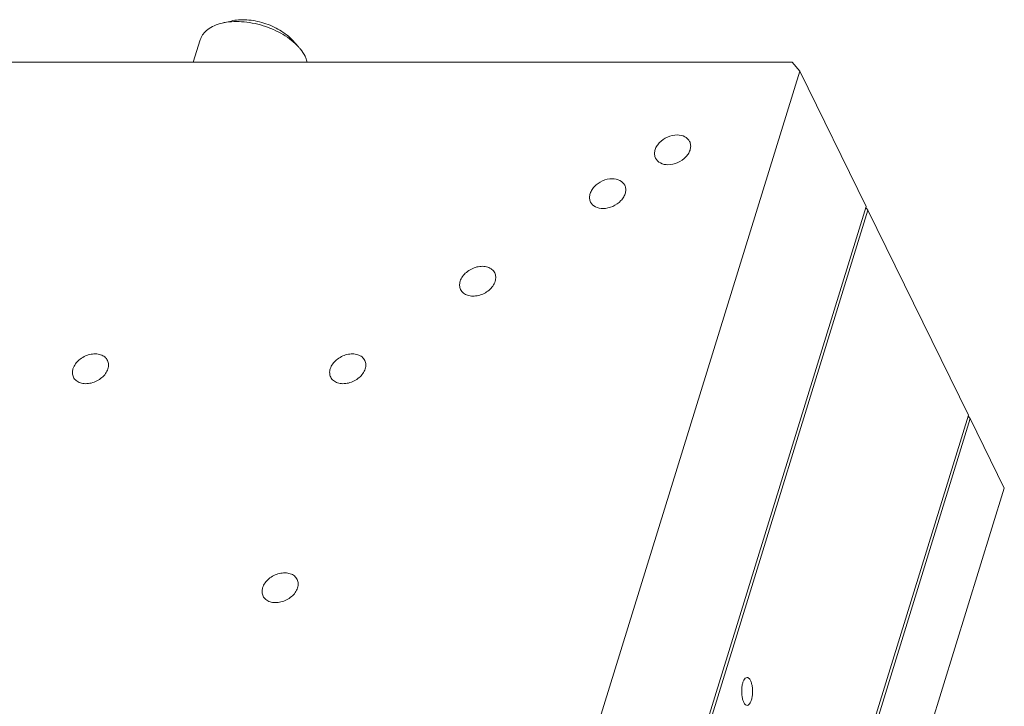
# Model space of a CAD drawing. Header units: millimetres. Extents: x 14311 to 14900, y 137 to 970.
# Tile 10 of 14: x 14599 to 14687, y 373 to 434. Entities that reach past the tile are written whole.
import ezdxf

# ---------------------------------------------------------------- set-up
doc = ezdxf.new("R2010")
doc.units = ezdxf.units.MM
doc.header["$LTSCALE"] = 0.3
doc.layers.add('轮廓线', color=7, linetype='Continuous', lineweight=20)

msp = doc.modelspace()

# ---------------------------------------------------------------- linework, layer by layer
at = {"layer": '轮廓线'}
for p, q in [((14618.015, 434.308), (14617.208, 434.118)), ((14615.26, 432.628), (14614.639, 430.621)), ((14623.486, 432.618), (14624.046, 432.005)), ((14559.565, 430.621), (14668.25, 430.621)), ((14668.25, 430.621), (14668.929, 429.838)), ((14668.929, 429.838), (14640.365, 337.405)), ((14674.877, 417.716), (14668.929, 429.838)), ((14674.877, 417.716), (14646.62, 326.276)), ((14646.868, 326.276), (14675.03, 417.406)), ((14675.03, 417.406), (14674.846, 417.617)), ((14684.028, 399.068), (14675.03, 417.406)), ((14673.691, 365.615), (14684.028, 399.068)), ((14684.181, 398.757), (14673.843, 365.305)), ((14683.998, 398.969), (14684.181, 398.757)), ((14687.231, 392.541), (14684.181, 398.757)), ((14687.231, 392.541), (14675.2, 353.607))]:
    msp.add_line(p, q, dxfattribs=at)
for points, knots in [([(14615.26, 432.628), (14615.287, 432.716), (14615.357, 432.89), (14615.56, 433.22), (14615.932, 433.586), (14616.518, 433.918), (14616.967, 434.062), (14617.208, 434.118)], [0, 0, 0, 0, 0.108199, 0.218425, 0.451422, 0.710412, 1, 1, 1, 1]), ([(14617.208, 434.118), (14617.482, 434.183), (14618.067, 434.266), (14618.978, 434.264), (14619.931, 434.142), (14620.887, 433.905), (14621.811, 433.561), (14622.666, 433.124), (14623.42, 432.611), (14623.856, 432.213), (14624.046, 432.005)], [0, 0, 0, 0, 0.113718, 0.236808, 0.366645, 0.5, 0.633355, 0.763192, 0.886281, 1, 1, 1, 1]), ([(14618.015, 434.308), (14618.235, 434.36), (14618.703, 434.426), (14619.432, 434.425), (14620.194, 434.327), (14620.959, 434.137), (14621.698, 433.863), (14622.382, 433.513), (14622.986, 433.103), (14623.334, 432.784), (14623.486, 432.618)], [0, 0, 0, 0, 0.113717, 0.236806, 0.366642, 0.499997, 0.633352, 0.763189, 0.88628, 1, 1, 1, 1]), ([(14624.046, 432.005), (14624.108, 431.937), (14624.335, 431.674), (14624.53, 431.381), (14624.642, 431.152)], [0, 0, 0, 0, 0.265083, 1, 1, 1, 1]), ([(14624.642, 431.152), (14624.664, 431.108), (14624.742, 430.936), (14624.803, 430.756), (14624.835, 430.62)], [0, 0, 0, 0, 0.259312, 1, 1, 1, 1]), ([(14657.951, 424.12), (14657.655, 424.12), (14657.057, 423.979), (14656.434, 423.549), (14656.089, 423.091), (14655.938, 422.729), (14655.903, 422.366), (14655.964, 422.139), (14656.014, 422.039)], [0, 0, 0, 0, 0.27034, 0.544492, 0.672482, 0.790269, 0.898221, 1, 1, 1, 1]), ([(14659.065, 423.537), (14658.976, 423.719), (14658.633, 424.041), (14658.185, 424.12), (14657.951, 424.12)], [0, 0, 0, 0, 0.463615, 1, 1, 1, 1]), ([(14657.128, 421.456), (14657.424, 421.456), (14658.022, 421.597), (14658.645, 422.027), (14658.99, 422.485), (14659.141, 422.846), (14659.176, 423.21), (14659.115, 423.437), (14659.065, 423.537)], [0, 0, 0, 0, 0.27034, 0.544492, 0.672482, 0.790269, 0.898221, 1, 1, 1, 1]), ([(14656.014, 422.039), (14656.103, 421.857), (14656.446, 421.535), (14656.894, 421.456), (14657.128, 421.456)], [0, 0, 0, 0, 0.463615, 1, 1, 1, 1]), ([(14652.135, 420.203), (14651.839, 420.203), (14651.241, 420.062), (14650.619, 419.633), (14650.273, 419.174), (14650.122, 418.813), (14650.087, 418.45), (14650.149, 418.222), (14650.198, 418.122)], [0, 0, 0, 0, 0.27034, 0.544492, 0.672482, 0.790269, 0.898221, 1, 1, 1, 1]), ([(14651.312, 417.54), (14651.608, 417.54), (14652.207, 417.681), (14652.829, 418.11), (14653.174, 418.568), (14653.326, 418.93), (14653.361, 419.293), (14653.299, 419.521), (14653.25, 419.621)], [0, 0, 0, 0, 0.27034, 0.544492, 0.672482, 0.790269, 0.898221, 1, 1, 1, 1]), ([(14653.25, 419.621), (14653.161, 419.802), (14652.817, 420.124), (14652.369, 420.203), (14652.135, 420.203)], [0, 0, 0, 0, 0.463615, 1, 1, 1, 1]), ([(14650.198, 418.122), (14650.287, 417.94), (14650.63, 417.618), (14651.078, 417.54), (14651.312, 417.54)], [0, 0, 0, 0, 0.463615, 1, 1, 1, 1]), ([(14641.619, 411.787), (14641.561, 411.905), (14641.382, 412.124), (14640.991, 412.323), (14640.52, 412.392), (14639.837, 412.306), (14639.056, 411.915), (14638.622, 411.345), (14638.527, 411.038)], [0, 0, 0, 0, 0.102644, 0.213548, 0.336568, 0.470479, 0.748204, 1, 1, 1, 1]), ([(14641.658, 411.038), (14641.697, 411.164), (14641.736, 411.422), (14641.673, 411.677), (14641.619, 411.787)], [0, 0, 0, 0, 0.517354, 1, 1, 1, 1]), ([(14638.527, 411.038), (14638.488, 410.912), (14638.449, 410.654), (14638.512, 410.399), (14638.567, 410.289)], [0, 0, 0, 0, 0.517354, 1, 1, 1, 1]), ([(14638.567, 410.289), (14638.624, 410.171), (14638.803, 409.952), (14639.194, 409.753), (14639.665, 409.684), (14640.348, 409.77), (14641.129, 410.161), (14641.564, 410.731), (14641.658, 411.038)], [0, 0, 0, 0, 0.102644, 0.213548, 0.336568, 0.470479, 0.748204, 1, 1, 1, 1]), ([(14606.961, 403.954), (14606.903, 404.072), (14606.724, 404.29), (14606.333, 404.49), (14605.862, 404.559), (14605.179, 404.473), (14604.398, 404.082), (14603.964, 403.512), (14603.869, 403.205)], [0, 0, 0, 0, 0.102644, 0.213548, 0.336568, 0.470479, 0.748204, 1, 1, 1, 1]), ([(14629.987, 403.954), (14629.93, 404.072), (14629.751, 404.29), (14629.36, 404.49), (14628.889, 404.559), (14628.206, 404.473), (14627.425, 404.082), (14626.99, 403.512), (14626.896, 403.205)], [0, 0, 0, 0, 0.102644, 0.213548, 0.336568, 0.470479, 0.748204, 1, 1, 1, 1]), ([(14607.001, 403.205), (14607.04, 403.331), (14607.078, 403.588), (14607.015, 403.844), (14606.961, 403.954)], [0, 0, 0, 0, 0.517354, 1, 1, 1, 1]), ([(14630.027, 403.205), (14630.066, 403.331), (14630.105, 403.588), (14630.042, 403.844), (14629.987, 403.954)], [0, 0, 0, 0, 0.517354, 1, 1, 1, 1]), ([(14603.869, 403.205), (14603.83, 403.079), (14603.791, 402.821), (14603.855, 402.566), (14603.909, 402.455)], [0, 0, 0, 0, 0.517354, 1, 1, 1, 1]), ([(14603.909, 402.455), (14603.967, 402.338), (14604.145, 402.119), (14604.536, 401.919), (14605.008, 401.851), (14605.691, 401.936), (14606.472, 402.327), (14606.906, 402.898), (14607.001, 403.205)], [0, 0, 0, 0, 0.102644, 0.213548, 0.336568, 0.470479, 0.748204, 1, 1, 1, 1]), ([(14626.896, 403.205), (14626.857, 403.079), (14626.818, 402.821), (14626.881, 402.566), (14626.935, 402.455)], [0, 0, 0, 0, 0.517354, 1, 1, 1, 1]), ([(14626.935, 402.455), (14626.993, 402.338), (14627.172, 402.119), (14627.563, 401.919), (14628.034, 401.851), (14628.717, 401.936), (14629.498, 402.327), (14629.932, 402.898), (14630.027, 403.205)], [0, 0, 0, 0, 0.102644, 0.213548, 0.336568, 0.470479, 0.748204, 1, 1, 1, 1]), ([(14623.936, 384.371), (14623.878, 384.488), (14623.699, 384.707), (14623.308, 384.907), (14622.837, 384.975), (14622.154, 384.89), (14621.373, 384.499), (14620.939, 383.928), (14620.844, 383.622)], [0, 0, 0, 0, 0.102644, 0.213548, 0.336568, 0.470479, 0.748204, 1, 1, 1, 1]), ([(14623.975, 383.622), (14624.014, 383.747), (14624.053, 384.005), (14623.99, 384.26), (14623.936, 384.371)], [0, 0, 0, 0, 0.517354, 1, 1, 1, 1]), ([(14620.844, 383.622), (14620.805, 383.496), (14620.766, 383.238), (14620.83, 382.983), (14620.884, 382.872)], [0, 0, 0, 0, 0.517354, 1, 1, 1, 1]), ([(14620.884, 382.872), (14620.941, 382.755), (14621.12, 382.536), (14621.511, 382.336), (14621.982, 382.268), (14622.665, 382.353), (14623.446, 382.744), (14623.881, 383.315), (14623.975, 383.622)], [0, 0, 0, 0, 0.102644, 0.213548, 0.336568, 0.470479, 0.748204, 1, 1, 1, 1]), ([(14664.209, 375.598), (14664.088, 375.598), (14663.915, 375.387), (14663.809, 375.085), (14663.74, 374.748), (14663.716, 374.38), (14663.733, 374.008), (14663.793, 373.667), (14663.863, 373.459), (14663.907, 373.369)], [0, 0, 0, 0, 0.150943, 0.270577, 0.414048, 0.571035, 0.729097, 0.875737, 1, 1, 1, 1]), ([(14664.512, 375.327), (14664.492, 375.367), (14664.427, 375.485), (14664.303, 375.598), (14664.209, 375.598)], [0, 0, 0, 0, 0.32276, 1, 1, 1, 1]), ([(14664.21, 373.098), (14664.331, 373.098), (14664.504, 373.309), (14664.61, 373.611), (14664.679, 373.947), (14664.703, 374.315), (14664.686, 374.688), (14664.626, 375.029), (14664.556, 375.237), (14664.512, 375.327)], [0, 0, 0, 0, 0.150943, 0.270577, 0.414048, 0.571035, 0.729097, 0.875737, 1, 1, 1, 1]), ([(14663.907, 373.369), (14663.927, 373.329), (14663.992, 373.211), (14664.116, 373.098), (14664.21, 373.098)], [0, 0, 0, 0, 0.32276, 1, 1, 1, 1])]:
    msp.add_open_spline(points, degree=3, knots=knots, dxfattribs=at)

doc.saveas('drawing.dxf')
